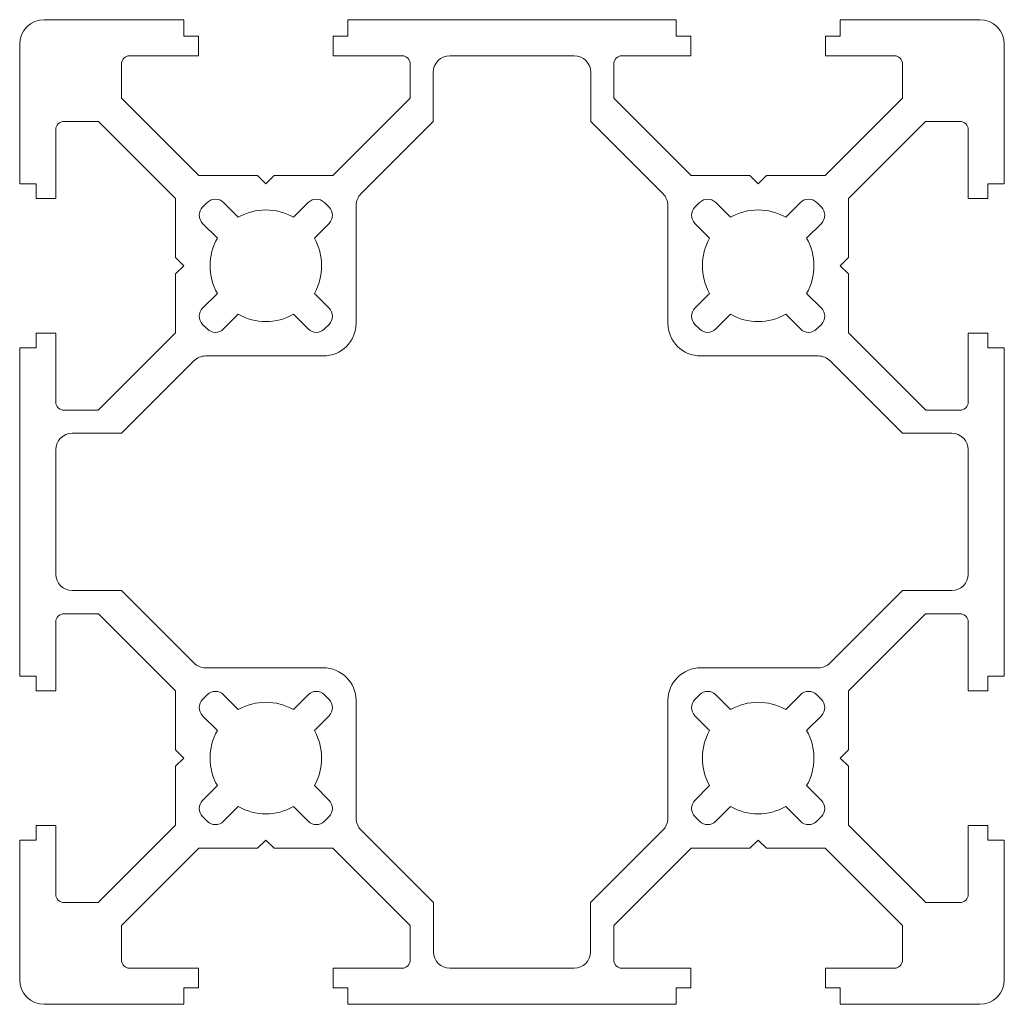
# Model space of a CAD drawing. Header units: millimetres. Extents: x -15 to 45, y -45 to 15.
import ezdxf

# ---------------------------------------------------------------- set-up
doc = ezdxf.new("R2010")
doc.units = ezdxf.units.MM

msp = doc.modelspace()

# ---------------------------------------------------------------- linework, layer by layer
at = {"color": 7, "linetype": 'Continuous', "lineweight": 15}
for p, q in [((-5, 14.994), (-13.5, 14.994)), ((-5, 13.994), (-5, 14.994)), ((25, 14.994), (5, 14.994)), ((5, 14.994), (5, 13.994)), ((25, 13.994), (25, 14.994)), ((43.5, 14.994), (35, 14.994)), ((35, 14.994), (35, 13.994)), ((-4.1, 13.994), (-5, 13.994)), ((-4.1, 12.794), (-4.1, 13.994)), ((5, 13.994), (4.1, 13.994)), ((4.1, 13.994), (4.1, 12.794)), ((25.9, 13.994), (25, 13.994)), ((25.9, 12.794), (25.9, 13.994)), ((35, 13.994), (34.1, 13.994)), ((34.1, 13.994), (34.1, 12.794)), ((-15, 13.494), (-15, 4.994)), ((45, 4.994), (45, 13.494)), ((-8.3, 12.794), (-4.1, 12.794)), ((4.1, 12.794), (8.3, 12.794)), ((18.796, 12.794), (11.204, 12.794)), ((21.7, 12.794), (25.9, 12.794)), ((34.1, 12.794), (38.3, 12.794)), ((-8.8, 10.21), (-8.8, 12.294)), ((8.8, 12.294), (8.8, 10.21)), ((21.2, 10.21), (21.2, 12.294)), ((38.8, 12.294), (38.8, 10.21)), ((10.204, 11.794), (10.204, 8.794)), ((19.796, 8.794), (19.796, 11.794)), ((-4.09, 5.5), (-8.8, 10.21)), ((8.8, 10.21), (4.09, 5.5)), ((25.91, 5.5), (21.2, 10.21)), ((38.8, 10.21), (34.09, 5.5)), ((-12.3, 8.794), (-10.204, 8.794)), ((-10.204, 8.794), (-5.5, 4.09)), ((10.204, 8.794), (5.793, 4.383)), ((24.207, 4.383), (19.796, 8.794)), ((35.5, 4.09), (40.204, 8.794)), ((40.204, 8.794), (42.3, 8.794)), ((-12.8, 4.094), (-12.8, 8.294)), ((42.8, 8.294), (42.8, 4.094)), ((-0.5, 5.5), (-4.09, 5.5)), ((0, 5), (-0.5, 5.5)), ((0.5, 5.5), (0, 5)), ((4.09, 5.5), (0.5, 5.5)), ((29.5, 5.5), (25.91, 5.5)), ((30, 5), (29.5, 5.5)), ((30.5, 5.5), (30, 5)), ((34.09, 5.5), (30.5, 5.5)), ((-15, 4.994), (-14, 4.994)), ((-14, 4.994), (-14, 4.094)), ((44, 4.094), (44, 4.994)), ((44, 4.994), (45, 4.994)), ((-14, 4.094), (-12.8, 4.094)), ((-5.5, 4.09), (-5.5, 0.5)), ((-3.571, 3.854), (-3.854, 3.571)), ((-1.682, 2.955), (-2.581, 3.854)), ((2.581, 3.854), (1.682, 2.955)), ((3.854, 3.571), (3.571, 3.854)), ((5.5, 3.676), (5.5, -3.5)), ((24.5, -3.5), (24.5, 3.676)), ((26.429, 3.854), (26.146, 3.571)), ((28.318, 2.955), (27.419, 3.854)), ((32.581, 3.854), (31.682, 2.955)), ((33.854, 3.571), (33.571, 3.854)), ((35.5, 0.5), (35.5, 4.09)), ((42.8, 4.094), (44, 4.094)), ((-3.854, 2.581), (-2.955, 1.682)), ((2.955, 1.682), (3.854, 2.581)), ((26.146, 2.581), (27.045, 1.682)), ((32.955, 1.682), (33.854, 2.581)), ((-5.5, 0.5), (-5, 0)), ((-5, 0), (-5.5, -0.5)), ((35, 0), (35.5, 0.5)), ((-5.5, -0.5), (-5.5, -4.09)), ((35.5, -0.5), (35, 0)), ((35.5, -4.09), (35.5, -0.5)), ((-2.955, -1.682), (-3.854, -2.581)), ((3.854, -2.581), (2.955, -1.682)), ((27.045, -1.682), (26.146, -2.581)), ((33.854, -2.581), (32.955, -1.682)), ((-2.581, -3.854), (-1.682, -2.955)), ((1.682, -2.955), (2.581, -3.854)), ((27.419, -3.854), (28.318, -2.955)), ((31.682, -2.955), (32.581, -3.854)), ((-3.854, -3.571), (-3.571, -3.854)), ((3.571, -3.854), (3.854, -3.571)), ((26.146, -3.571), (26.429, -3.854)), ((33.571, -3.854), (33.854, -3.571)), ((-12.8, -4.106), (-14, -4.106)), ((-14, -4.106), (-14, -5.006)), ((-12.8, -8.306), (-12.8, -4.106)), ((-5.5, -4.09), (-10.216, -8.806)), ((40.216, -8.806), (35.5, -4.09)), ((44, -4.106), (42.8, -4.106)), ((42.8, -4.106), (42.8, -8.306)), ((44, -5.006), (44, -4.106)), ((-14, -5.006), (-15, -5.006)), ((-15, -5.006), (-15, -25.006)), ((45, -5.006), (44, -5.006)), ((45, -25.006), (45, -5.006)), ((-4.383, -5.793), (-8.8, -10.21)), ((3.5, -5.5), (-3.676, -5.5)), ((33.676, -5.5), (26.5, -5.5)), ((38.8, -10.21), (34.383, -5.793)), ((-10.216, -8.806), (-12.3, -8.806)), ((42.3, -8.806), (40.216, -8.806)), ((-8.8, -10.21), (-11.8, -10.21)), ((41.8, -10.21), (38.8, -10.21)), ((-12.8, -11.21), (-12.8, -18.79)), ((42.8, -18.79), (42.8, -11.21)), ((-11.8, -19.79), (-8.8, -19.79)), ((-8.8, -19.79), (-4.383, -24.207)), ((34.383, -24.207), (38.8, -19.79)), ((38.8, -19.79), (41.8, -19.79)), ((-12.3, -21.206), (-10.204, -21.206)), ((-10.204, -21.206), (-5.5, -25.91)), ((35.5, -25.91), (40.204, -21.206)), ((40.204, -21.206), (42.3, -21.206)), ((-12.8, -25.906), (-12.8, -21.706)), ((42.8, -21.706), (42.8, -25.906)), ((-3.676, -24.5), (3.5, -24.5)), ((26.5, -24.5), (33.676, -24.5)), ((-15, -25.006), (-14, -25.006)), ((-14, -25.006), (-14, -25.906)), ((44, -25.906), (44, -25.006)), ((44, -25.006), (45, -25.006)), ((-14, -25.906), (-12.8, -25.906)), ((-5.5, -25.91), (-5.5, -29.5)), ((-3.571, -26.146), (-3.854, -26.429)), ((-1.682, -27.045), (-2.581, -26.146)), ((2.581, -26.146), (1.682, -27.045)), ((3.854, -26.429), (3.571, -26.146)), ((26.429, -26.146), (26.146, -26.429)), ((28.318, -27.045), (27.419, -26.146)), ((32.581, -26.146), (31.682, -27.045)), ((33.854, -26.429), (33.571, -26.146)), ((35.5, -29.5), (35.5, -25.91)), ((42.8, -25.906), (44, -25.906)), ((5.5, -26.5), (5.5, -33.676)), ((24.5, -33.676), (24.5, -26.5)), ((-3.854, -27.419), (-2.955, -28.318)), ((2.955, -28.318), (3.854, -27.419)), ((26.146, -27.419), (27.045, -28.318)), ((32.955, -28.318), (33.854, -27.419)), ((-5.5, -29.5), (-5, -30)), ((-5, -30), (-5.5, -30.5)), ((35, -30), (35.5, -29.5)), ((-5.5, -30.5), (-5.5, -34.09)), ((35.5, -30.5), (35, -30)), ((35.5, -34.09), (35.5, -30.5)), ((-2.955, -31.682), (-3.854, -32.581)), ((3.854, -32.581), (2.955, -31.682)), ((27.045, -31.682), (26.146, -32.581)), ((33.854, -32.581), (32.955, -31.682)), ((-2.581, -33.854), (-1.682, -32.955)), ((1.682, -32.955), (2.581, -33.854)), ((27.419, -33.854), (28.318, -32.955)), ((31.682, -32.955), (32.581, -33.854)), ((-3.854, -33.571), (-3.571, -33.854)), ((3.571, -33.854), (3.854, -33.571)), ((26.146, -33.571), (26.429, -33.854)), ((33.571, -33.854), (33.854, -33.571)), ((-12.8, -34.106), (-14, -34.106)), ((-14, -34.106), (-14, -35.006)), ((-12.8, -38.306), (-12.8, -34.106)), ((-5.5, -34.09), (-10.216, -38.806)), ((40.216, -38.806), (35.5, -34.09)), ((44, -34.106), (42.8, -34.106)), ((42.8, -34.106), (42.8, -38.306)), ((44, -35.006), (44, -34.106)), ((5.793, -34.383), (10.216, -38.806)), ((19.784, -38.806), (24.207, -34.383)), ((-14, -35.006), (-15, -35.006)), ((-15, -35.006), (-15, -43.506)), ((-0.5, -35.5), (0, -35)), ((0, -35), (0.5, -35.5)), ((29.5, -35.5), (30, -35)), ((30, -35), (30.5, -35.5)), ((45, -35.006), (44, -35.006)), ((45, -43.506), (45, -35.006)), ((-8.8, -40.21), (-4.09, -35.5)), ((-4.09, -35.5), (-0.5, -35.5)), ((0.5, -35.5), (4.09, -35.5)), ((4.09, -35.5), (8.8, -40.21)), ((21.2, -40.21), (25.91, -35.5)), ((25.91, -35.5), (29.5, -35.5)), ((30.5, -35.5), (34.09, -35.5)), ((34.09, -35.5), (38.8, -40.21)), ((-10.216, -38.806), (-12.3, -38.806)), ((10.216, -38.806), (10.216, -41.806)), ((19.784, -41.806), (19.784, -38.806)), ((42.3, -38.806), (40.216, -38.806)), ((-8.8, -42.306), (-8.8, -40.21)), ((8.8, -40.21), (8.8, -42.306)), ((21.2, -42.306), (21.2, -40.21)), ((38.8, -40.21), (38.8, -42.306)), ((-4.1, -42.806), (-8.3, -42.806)), ((-4.1, -44.006), (-4.1, -42.806)), ((8.3, -42.806), (4.1, -42.806)), ((4.1, -42.806), (4.1, -44.006)), ((11.216, -42.806), (18.784, -42.806)), ((25.9, -42.806), (21.7, -42.806)), ((25.9, -44.006), (25.9, -42.806)), ((38.3, -42.806), (34.1, -42.806)), ((34.1, -42.806), (34.1, -44.006)), ((-5, -45.006), (-5, -44.006)), ((-5, -44.006), (-4.1, -44.006)), ((4.1, -44.006), (5, -44.006)), ((5, -44.006), (5, -45.006)), ((25, -45.006), (25, -44.006)), ((25, -44.006), (25.9, -44.006)), ((34.1, -44.006), (35, -44.006)), ((35, -44.006), (35, -45.006)), ((-13.5, -45.006), (-5, -45.006)), ((5, -45.006), (25, -45.006)), ((35, -45.006), (43.5, -45.006))]:
    msp.add_line(p, q, dxfattribs=at)
for centre, radius, start, end in [((-13.5, 13.494), 1.5, 90, 180), ((43.5, 13.494), 1.5, 0, 90), ((-8.3, 12.294), 0.5, 90, 180), ((8.3, 12.294), 0.5, 0, 90), ((11.204, 11.794), 1, 90, 180), ((18.796, 11.794), 1, 0, 90), ((21.7, 12.294), 0.5, 90, 180), ((38.3, 12.294), 0.5, 0, 90), ((-12.3, 8.294), 0.5, 90, 180), ((42.3, 8.294), 0.5, 0, 90), ((6.5, 3.676), 1, 135, 180), ((23.5, 3.676), 1, 0, 45), ((-3.076, 3.359), 0.7, 45, 135), ((3.076, 3.359), 0.7, 45, 135), ((26.924, 3.359), 0.7, 45, 135), ((33.076, 3.359), 0.7, 45, 135), ((-3.359, 3.076), 0.7, 135, 225), ((0, 0), 3.4, 60.34948, 119.65052), ((3.359, 3.076), 0.7, 315, 45), ((26.641, 3.076), 0.7, 135, 225), ((30, 0), 3.4, 60.34948, 119.65052), ((33.359, 3.076), 0.7, 315, 45), ((0, 0), 3.4, 150.34948, 209.65052), ((0, 0), 3.4, 330.34948, 29.65052), ((30, 0), 3.4, 150.34948, 209.65052), ((30, 0), 3.4, 330.34948, 29.65052), ((-3.359, -3.076), 0.7, 135, 225), ((0, 0), 3.4, 240.34948, 299.65052), ((3.359, -3.076), 0.7, 315, 45), ((26.641, -3.076), 0.7, 135, 225), ((30, 0), 3.4, 240.34948, 299.65052), ((33.359, -3.076), 0.7, 315, 45), ((3.5, -3.5), 2, 270, 0), ((26.5, -3.5), 2, 180, 270), ((-3.076, -3.359), 0.7, 225, 315), ((3.076, -3.359), 0.7, 225, 315), ((26.924, -3.359), 0.7, 225, 315), ((33.076, -3.359), 0.7, 225, 315), ((-3.676, -6.5), 1, 90, 135), ((33.676, -6.5), 1, 45, 90), ((-12.3, -8.306), 0.5, 180, 270), ((42.3, -8.306), 0.5, 270, 0), ((-11.8, -11.21), 1, 90, 180), ((41.8, -11.21), 1, 0, 90), ((-11.8, -18.79), 1, 180, 270), ((41.8, -18.79), 1, 270, 0), ((-12.3, -21.706), 0.5, 90, 180), ((42.3, -21.706), 0.5, 0, 90), ((-3.676, -23.5), 1, 225, 270), ((3.5, -26.5), 2, 0, 90), ((26.5, -26.5), 2, 90, 180), ((33.676, -23.5), 1, 270, 315), ((-3.076, -26.641), 0.7, 45, 135), ((3.076, -26.641), 0.7, 45, 135), ((26.924, -26.641), 0.7, 45, 135), ((33.076, -26.641), 0.7, 45, 135), ((-3.359, -26.924), 0.7, 135, 225), ((0, -30), 3.4, 60.34948, 119.65052), ((3.359, -26.924), 0.7, 315, 45), ((26.641, -26.924), 0.7, 135, 225), ((30, -30), 3.4, 60.34948, 119.65052), ((33.359, -26.924), 0.7, 315, 45), ((0, -30), 3.4, 150.34948, 209.65052), ((0, -30), 3.4, 330.34948, 29.65052), ((30, -30), 3.4, 150.34948, 209.65052), ((30, -30), 3.4, 330.34948, 29.65052), ((-3.359, -33.076), 0.7, 135, 225), ((0, -30), 3.4, 240.34948, 299.65052), ((3.359, -33.076), 0.7, 315, 45), ((26.641, -33.076), 0.7, 135, 225), ((30, -30), 3.4, 240.34948, 299.65052), ((33.359, -33.076), 0.7, 315, 45), ((-3.076, -33.359), 0.7, 225, 315), ((3.076, -33.359), 0.7, 225, 315), ((6.5, -33.676), 1, 180, 225), ((23.5, -33.676), 1, 315, 0), ((26.924, -33.359), 0.7, 225, 315), ((33.076, -33.359), 0.7, 225, 315), ((-12.3, -38.306), 0.5, 180, 270), ((42.3, -38.306), 0.5, 270, 0), ((11.216, -41.806), 1, 180, 270), ((18.784, -41.806), 1, 270, 0), ((-8.3, -42.306), 0.5, 180, 270), ((8.3, -42.306), 0.5, 270, 0), ((21.7, -42.306), 0.5, 180, 270), ((38.3, -42.306), 0.5, 270, 0), ((-13.5, -43.506), 1.5, 180, 270), ((43.5, -43.506), 1.5, 270, 360)]:
    msp.add_arc(centre, radius, start, end, dxfattribs=at)

doc.saveas('drawing.dxf')
